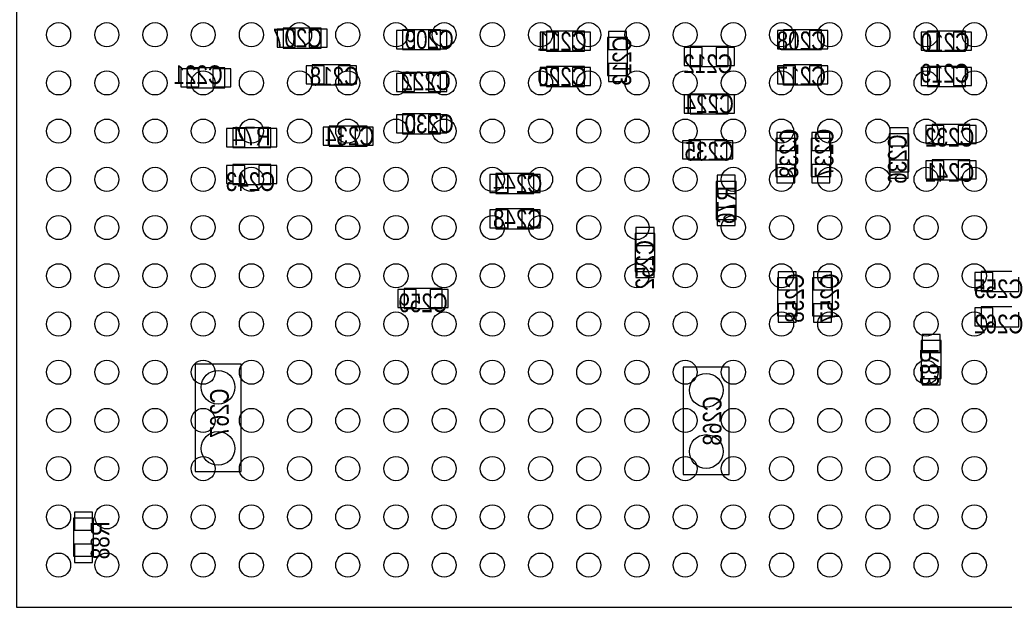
# Model space of a CAD drawing. Extents: x -75.3 to 6.7, y 91.5 to 147.4.
# Tile 7 of 11: x -38.4 to -22, y 110.9 to 120.7. Entities that reach past the tile are written whole.
import ezdxf
from ezdxf.enums import TextEntityAlignment as Align

# ---------------------------------------------------------------- set-up
doc = ezdxf.new("R2010")
doc.units = 0
for name, color, linetype in [('PG_ASSEMBLY_BOTTOM', 2, 'CONTINUOUS'), ('PG_ASSEMBLY_TOP', 3, 'CONTINUOUS'), ('PIN_BOTTOM', 5, 'CONTINUOUS'), ('PIN_TOP', 4, 'CONTINUOUS'), ('RD_ASSEMBLY_BOTTOM', 6, 'CONTINUOUS')]:
    doc.layers.add(name, color=color, linetype=linetype)

msp = doc.modelspace()

# ---------------------------------------------------------------- linework, layer by layer
at = {"layer": 'PG_ASSEMBLY_BOTTOM'}
for points in [[(-33.99536, 120.2055), (-33.36544, 120.2055), (-33.36544, 120.5357), (-33.99536, 120.5357)], [(-31.38424, 120.5103), (-32.01416, 120.5103), (-32.01416, 120.1801), (-31.38424, 120.1801)], [(-29.62656, 120.1547), (-28.99664, 120.1547), (-28.99664, 120.4849), (-29.62656, 120.4849)], [(-25.05964, 120.5103), (-25.68956, 120.5103), (-25.68956, 120.1801), (-25.05964, 120.1801)], [(-22.67204, 120.4849), (-23.30196, 120.4849), (-23.30196, 120.1547), (-22.67204, 120.1547)], [(-28.2829, 119.75084), (-28.2829, 120.38076), (-28.6131, 120.38076), (-28.6131, 119.75084)], [(-26.60904, 120.2309), (-27.23896, 120.2309), (-27.23896, 119.9007), (-26.60904, 119.9007)], [(-34.96564, 119.8753), (-35.59556, 119.8753), (-35.59556, 119.5451), (-34.96564, 119.5451)], [(-32.88284, 119.9261), (-33.51276, 119.9261), (-33.51276, 119.5959), (-32.88284, 119.5959)], [(-29.62656, 119.5705), (-28.99664, 119.5705), (-28.99664, 119.9007), (-29.62656, 119.9007)], [(-25.05964, 119.9261), (-25.68956, 119.9261), (-25.68956, 119.5959), (-25.05964, 119.5959)], [(-23.30196, 119.5705), (-22.67204, 119.5705), (-22.67204, 119.9007), (-23.30196, 119.9007)], [(-31.38424, 119.7991), (-32.01416, 119.7991), (-32.01416, 119.4689), (-31.38424, 119.4689)], [(-27.23896, 119.1133), (-26.60904, 119.1133), (-26.60904, 119.4435), (-27.23896, 119.4435)], [(-31.38424, 119.1133), (-32.01416, 119.1133), (-32.01416, 118.7831), (-31.38424, 118.7831)], [(-34.83356, 118.5545), (-34.20364, 118.5545), (-34.20364, 118.8847), (-34.83356, 118.8847)], [(-32.60344, 118.9101), (-33.23336, 118.9101), (-33.23336, 118.5799), (-32.60344, 118.5799)], [(-22.59584, 118.9355), (-23.22576, 118.9355), (-23.22576, 118.6053), (-22.59584, 118.6053)], [(-27.26436, 118.3513), (-26.63444, 118.3513), (-26.63444, 118.6815), (-27.26436, 118.6815)], [(-25.4889, 118.07444), (-25.4889, 118.70436), (-25.8191, 118.70436), (-25.8191, 118.07444)], [(-24.9047, 118.07444), (-24.9047, 118.70436), (-25.2349, 118.70436), (-25.2349, 118.07444)], [(-23.9395, 118.78056), (-23.9395, 118.15064), (-23.6093, 118.15064), (-23.6093, 118.78056)], [(-22.59584, 118.3513), (-23.22576, 118.3513), (-23.22576, 118.0211), (-22.59584, 118.0211)], [(-34.20364, 118.2751), (-34.83356, 118.2751), (-34.83356, 117.9449), (-34.20364, 117.9449)], [(-30.46476, 117.7925), (-29.83484, 117.7925), (-29.83484, 118.1227), (-30.46476, 118.1227)], [(-26.8097, 117.99316), (-26.8097, 117.36324), (-26.4795, 117.36324), (-26.4795, 117.99316)], [(-30.46476, 117.2083), (-29.83484, 117.2083), (-29.83484, 117.5385), (-30.46476, 117.5385)], [(-28.1559, 117.12956), (-28.1559, 116.49964), (-27.8257, 116.49964), (-27.8257, 117.12956)], [(-25.7937, 116.39296), (-25.7937, 115.76304), (-25.4635, 115.76304), (-25.4635, 116.39296)], [(-25.2095, 116.39296), (-25.2095, 115.76304), (-24.8793, 115.76304), (-24.8793, 116.39296)], [(-21.78304, 116.4971), (-22.41296, 116.4971), (-22.41296, 116.1669), (-21.78304, 116.1669)], [(-31.98876, 115.8875), (-31.35884, 115.8875), (-31.35884, 116.2177), (-31.98876, 116.2177)], [(-21.78304, 115.9129), (-22.41296, 115.9129), (-22.41296, 115.5827), (-21.78304, 115.5827)], [(-23.4061, 115.35156), (-23.4061, 114.72164), (-23.0759, 114.72164), (-23.0759, 115.35156)], [(-35.4584, 114.9604), (-35.4584, 113.1824), (-34.6964, 113.1824), (-34.6964, 114.9604)], [(-26.5938, 113.1316), (-26.5938, 114.9096), (-27.3558, 114.9096), (-27.3558, 113.1316)], [(-37.1475, 111.77524), (-37.1475, 112.40516), (-37.4777, 112.40516), (-37.4777, 111.77524)]]:
    msp.add_lwpolyline(points, close=True, dxfattribs=at)
at = {"layer": 'PG_ASSEMBLY_TOP'}
msp.add_lwpolyline([(-38.424104, 133.928104), (-38.424104, 110.927896), (-15.423896, 110.927896), (-15.423896, 133.928104)], close=True, dxfattribs=at)
at = {"layer": 'PIN_BOTTOM'}
for points in [[(-34.097341, 120.520587), (-34.097341, 120.220613), (-33.797367, 120.220613), (-33.797367, 120.520587)], [(-33.563433, 120.520587), (-33.563433, 120.220613), (-33.263459, 120.220613), (-33.263459, 120.520587)], [(-31.81604, 120.195086), (-31.81604, 120.49506), (-32.116014, 120.49506), (-32.116014, 120.195086)], [(-31.282132, 120.195086), (-31.282132, 120.49506), (-31.582106, 120.49506), (-31.582106, 120.195086)], [(-29.728541, 120.469787), (-29.728541, 120.169813), (-29.428567, 120.169813), (-29.428567, 120.469787)], [(-29.194633, 120.469787), (-29.194633, 120.169813), (-28.894659, 120.169813), (-28.894659, 120.469787)], [(-28.597987, 120.182767), (-28.298013, 120.182767), (-28.298013, 120.482741), (-28.597987, 120.482741)], [(-25.49144, 120.195086), (-25.49144, 120.49506), (-25.791414, 120.49506), (-25.791414, 120.195086)], [(-24.957532, 120.195086), (-24.957532, 120.49506), (-25.257506, 120.49506), (-25.257506, 120.195086)], [(-23.10384, 120.169686), (-23.10384, 120.46966), (-23.403814, 120.46966), (-23.403814, 120.169686)], [(-22.569932, 120.169686), (-22.569932, 120.46966), (-22.869906, 120.46966), (-22.869906, 120.169686)], [(-27.04084, 119.915686), (-27.04084, 120.21566), (-27.340814, 120.21566), (-27.340814, 119.915686)], [(-26.506932, 119.915686), (-26.506932, 120.21566), (-26.806906, 120.21566), (-26.806906, 119.915686)], [(-35.39744, 119.560086), (-35.39744, 119.86006), (-35.697414, 119.86006), (-35.697414, 119.560086)], [(-34.863532, 119.560086), (-34.863532, 119.86006), (-35.163506, 119.86006), (-35.163506, 119.560086)], [(-33.31464, 119.610886), (-33.31464, 119.91086), (-33.614614, 119.91086), (-33.614614, 119.610886)], [(-32.780732, 119.610886), (-32.780732, 119.91086), (-33.080706, 119.91086), (-33.080706, 119.610886)], [(-29.728541, 119.885587), (-29.728541, 119.585613), (-29.428567, 119.585613), (-29.428567, 119.885587)], [(-29.194633, 119.885587), (-29.194633, 119.585613), (-28.894659, 119.585613), (-28.894659, 119.885587)], [(-28.597987, 119.648859), (-28.298013, 119.648859), (-28.298013, 119.948833), (-28.597987, 119.948833)], [(-25.49144, 119.610886), (-25.49144, 119.91086), (-25.791414, 119.91086), (-25.791414, 119.610886)], [(-24.957532, 119.610886), (-24.957532, 119.91086), (-25.257506, 119.91086), (-25.257506, 119.610886)], [(-23.403941, 119.885587), (-23.403941, 119.585613), (-23.103967, 119.585613), (-23.103967, 119.885587)], [(-22.870033, 119.885587), (-22.870033, 119.585613), (-22.570059, 119.585613), (-22.570059, 119.885587)], [(-31.81604, 119.483886), (-31.81604, 119.78386), (-32.116014, 119.78386), (-32.116014, 119.483886)], [(-31.282132, 119.483886), (-31.282132, 119.78386), (-31.582106, 119.78386), (-31.582106, 119.483886)], [(-27.340941, 119.428387), (-27.340941, 119.128413), (-27.040967, 119.128413), (-27.040967, 119.428387)], [(-26.807033, 119.428387), (-26.807033, 119.128413), (-26.507059, 119.128413), (-26.507059, 119.428387)], [(-31.81604, 118.798086), (-31.81604, 119.09806), (-32.116014, 119.09806), (-32.116014, 118.798086)], [(-31.282132, 118.798086), (-31.282132, 119.09806), (-31.582106, 119.09806), (-31.582106, 118.798086)], [(-34.935541, 118.869587), (-34.935541, 118.569613), (-34.635567, 118.569613), (-34.635567, 118.869587)], [(-34.401633, 118.869587), (-34.401633, 118.569613), (-34.101659, 118.569613), (-34.101659, 118.869587)], [(-33.03524, 118.594886), (-33.03524, 118.89486), (-33.335214, 118.89486), (-33.335214, 118.594886)], [(-32.501332, 118.594886), (-32.501332, 118.89486), (-32.801306, 118.89486), (-32.801306, 118.594886)], [(-23.624413, 118.882541), (-23.924387, 118.882541), (-23.924387, 118.582567), (-23.624413, 118.582567)], [(-23.02764, 118.620286), (-23.02764, 118.92026), (-23.327614, 118.92026), (-23.327614, 118.620286)], [(-22.493732, 118.620286), (-22.493732, 118.92026), (-22.793706, 118.92026), (-22.793706, 118.620286)], [(-27.366341, 118.666387), (-27.366341, 118.366413), (-27.066367, 118.366413), (-27.066367, 118.666387)], [(-26.832433, 118.666387), (-26.832433, 118.366413), (-26.532459, 118.366413), (-26.532459, 118.666387)], [(-25.803987, 118.506367), (-25.504013, 118.506367), (-25.504013, 118.806341), (-25.803987, 118.806341)], [(-25.219787, 118.506367), (-24.919813, 118.506367), (-24.919813, 118.806341), (-25.219787, 118.806341)], [(-23.624413, 118.348633), (-23.924387, 118.348633), (-23.924387, 118.048659), (-23.624413, 118.048659)], [(-23.02764, 118.036086), (-23.02764, 118.33606), (-23.327614, 118.33606), (-23.327614, 118.036086)], [(-22.493732, 118.036086), (-22.493732, 118.33606), (-22.793706, 118.33606), (-22.793706, 118.036086)], [(-34.63544, 117.959886), (-34.63544, 118.25986), (-34.935414, 118.25986), (-34.935414, 117.959886)], [(-34.101532, 117.959886), (-34.101532, 118.25986), (-34.401506, 118.25986), (-34.401506, 117.959886)], [(-25.803987, 117.972459), (-25.504013, 117.972459), (-25.504013, 118.272433), (-25.803987, 118.272433)], [(-25.219787, 117.972459), (-24.919813, 117.972459), (-24.919813, 118.272433), (-25.219787, 118.272433)], [(-30.566741, 118.107587), (-30.566741, 117.807613), (-30.266767, 117.807613), (-30.266767, 118.107587)], [(-30.032833, 118.107587), (-30.032833, 117.807613), (-29.732859, 117.807613), (-29.732859, 118.107587)], [(-26.494613, 118.095141), (-26.794587, 118.095141), (-26.794587, 117.795167), (-26.494613, 117.795167)], [(-30.566741, 117.523387), (-30.566741, 117.223413), (-30.266767, 117.223413), (-30.266767, 117.523387)], [(-30.032833, 117.523387), (-30.032833, 117.223413), (-29.732859, 117.223413), (-29.732859, 117.523387)], [(-26.494613, 117.561233), (-26.794587, 117.561233), (-26.794587, 117.261259), (-26.494613, 117.261259)], [(-27.840813, 117.231541), (-28.140787, 117.231541), (-28.140787, 116.931567), (-27.840813, 116.931567)], [(-27.840813, 116.697633), (-28.140787, 116.697633), (-28.140787, 116.397659), (-27.840813, 116.397659)], [(-25.478613, 116.494941), (-25.778587, 116.494941), (-25.778587, 116.194967), (-25.478613, 116.194967)], [(-24.894413, 116.494941), (-25.194387, 116.494941), (-25.194387, 116.194967), (-24.894413, 116.194967)], [(-22.21484, 116.181886), (-22.21484, 116.48186), (-22.514814, 116.48186), (-22.514814, 116.181886)], [(-32.090741, 116.202587), (-32.090741, 115.902613), (-31.790767, 115.902613), (-31.790767, 116.202587)], [(-31.556833, 116.202587), (-31.556833, 115.902613), (-31.256859, 115.902613), (-31.256859, 116.202587)], [(-25.478613, 115.961033), (-25.778587, 115.961033), (-25.778587, 115.661059), (-25.478613, 115.661059)], [(-24.894413, 115.961033), (-25.194387, 115.961033), (-25.194387, 115.661059), (-24.894413, 115.661059)], [(-22.21484, 115.597686), (-22.21484, 115.89766), (-22.514814, 115.89766), (-22.514814, 115.597686)], [(-23.091013, 115.453541), (-23.390987, 115.453541), (-23.390987, 115.153567), (-23.091013, 115.153567)], [(-23.091013, 114.919633), (-23.390987, 114.919633), (-23.390987, 114.619659), (-23.091013, 114.619659)], [(-37.462587, 112.207167), (-37.162613, 112.207167), (-37.162613, 112.507141), (-37.462587, 112.507141)], [(-37.462587, 111.673259), (-37.162613, 111.673259), (-37.162613, 111.973233), (-37.462587, 111.973233)]]:
    msp.add_lwpolyline(points, close=True, dxfattribs=at)
for centre in [(-35.0774, 114.5794), (-26.9748, 114.5286), (-35.0774, 113.5634), (-26.9748, 113.5126)]:
    msp.add_circle(centre, 0.2794, dxfattribs=at)
at = {"layer": 'PIN_TOP'}
for centre in [(-37.72408, 120.428004), (-36.92398, 120.428004), (-36.12388, 120.428004), (-35.324034, 120.428004), (-34.523934, 120.428004), (-33.724088, 120.428004), (-32.923988, 120.428004), (-32.123888, 120.428004), (-31.324042, 120.428004), (-30.523942, 120.428004), (-29.724096, 120.428004), (-28.923996, 120.428004), (-28.123896, 120.428004), (-27.32405, 120.428004), (-26.52395, 120.428004), (-25.724104, 120.428004), (-24.924004, 120.428004), (-24.123904, 120.428004), (-23.324058, 120.428004), (-22.523958, 120.428004), (-37.72408, 119.627904), (-36.92398, 119.627904), (-36.12388, 119.627904), (-35.324034, 119.627904), (-34.523934, 119.627904), (-33.724088, 119.627904), (-32.923988, 119.627904), (-32.123888, 119.627904), (-31.324042, 119.627904), (-30.523942, 119.627904), (-29.724096, 119.627904), (-28.923996, 119.627904), (-28.123896, 119.627904), (-27.32405, 119.627904), (-26.52395, 119.627904), (-25.724104, 119.627904), (-24.924004, 119.627904), (-24.123904, 119.627904), (-23.324058, 119.627904), (-22.523958, 119.627904), (-37.72408, 118.828058), (-36.92398, 118.828058), (-36.12388, 118.828058), (-35.324034, 118.828058), (-34.523934, 118.828058), (-33.724088, 118.828058), (-32.923988, 118.828058), (-32.123888, 118.828058), (-31.324042, 118.828058), (-30.523942, 118.828058), (-29.724096, 118.828058), (-28.923996, 118.828058), (-28.123896, 118.828058), (-27.32405, 118.828058), (-26.52395, 118.828058), (-25.724104, 118.828058), (-24.924004, 118.828058), (-24.123904, 118.828058), (-23.324058, 118.828058), (-22.523958, 118.828058), (-37.72408, 118.027958), (-36.92398, 118.027958), (-36.12388, 118.027958), (-35.324034, 118.027958), (-34.523934, 118.027958), (-33.724088, 118.027958), (-32.923988, 118.027958), (-32.123888, 118.027958), (-31.324042, 118.027958), (-30.523942, 118.027958), (-29.724096, 118.027958), (-28.923996, 118.027958), (-28.123896, 118.027958), (-27.32405, 118.027958), (-26.52395, 118.027958), (-25.724104, 118.027958), (-24.924004, 118.027958), (-24.123904, 118.027958), (-23.324058, 118.027958), (-22.523958, 118.027958), (-37.72408, 117.228112), (-36.92398, 117.228112), (-36.12388, 117.228112), (-35.324034, 117.228112), (-34.523934, 117.228112), (-33.724088, 117.228112), (-32.923988, 117.228112), (-32.123888, 117.228112), (-31.324042, 117.228112), (-30.523942, 117.228112), (-29.724096, 117.228112), (-28.923996, 117.228112), (-28.123896, 117.228112), (-27.32405, 117.228112), (-26.52395, 117.228112), (-25.724104, 117.228112), (-24.924004, 117.228112), (-24.123904, 117.228112), (-23.324058, 117.228112), (-22.523958, 117.228112), (-37.72408, 116.428012), (-36.92398, 116.428012), (-36.12388, 116.428012), (-35.324034, 116.428012), (-34.523934, 116.428012), (-33.724088, 116.428012), (-32.923988, 116.428012), (-32.123888, 116.428012), (-31.324042, 116.428012), (-30.523942, 116.428012), (-29.724096, 116.428012), (-28.923996, 116.428012), (-28.123896, 116.428012), (-27.32405, 116.428012), (-26.52395, 116.428012), (-25.724104, 116.428012), (-24.924004, 116.428012), (-24.123904, 116.428012), (-23.324058, 116.428012), (-22.523958, 116.428012), (-37.72408, 115.627912), (-36.92398, 115.627912), (-36.12388, 115.627912), (-35.324034, 115.627912), (-34.523934, 115.627912), (-33.724088, 115.627912), (-32.923988, 115.627912), (-32.123888, 115.627912), (-31.324042, 115.627912), (-30.523942, 115.627912), (-29.724096, 115.627912), (-28.923996, 115.627912), (-28.123896, 115.627912), (-27.32405, 115.627912), (-26.52395, 115.627912), (-25.724104, 115.627912), (-24.924004, 115.627912), (-24.123904, 115.627912), (-23.324058, 115.627912), (-22.523958, 115.627912), (-37.72408, 114.828066), (-36.92398, 114.828066), (-36.12388, 114.828066), (-35.324034, 114.828066), (-34.523934, 114.828066), (-33.724088, 114.828066), (-32.923988, 114.828066), (-32.123888, 114.828066), (-31.324042, 114.828066), (-30.523942, 114.828066), (-29.724096, 114.828066), (-28.923996, 114.828066), (-28.123896, 114.828066), (-27.32405, 114.828066), (-26.52395, 114.828066), (-25.724104, 114.828066), (-24.924004, 114.828066), (-24.123904, 114.828066), (-23.324058, 114.828066), (-22.523958, 114.828066), (-37.72408, 114.027966), (-36.92398, 114.027966), (-36.12388, 114.027966), (-35.324034, 114.027966), (-34.523934, 114.027966), (-33.724088, 114.027966), (-32.923988, 114.027966), (-32.123888, 114.027966), (-31.324042, 114.027966), (-30.523942, 114.027966), (-29.724096, 114.027966), (-28.923996, 114.027966), (-28.123896, 114.027966), (-27.32405, 114.027966), (-26.52395, 114.027966), (-25.724104, 114.027966), (-24.924004, 114.027966), (-24.123904, 114.027966), (-23.324058, 114.027966), (-22.523958, 114.027966), (-37.72408, 113.22812), (-36.92398, 113.22812), (-36.12388, 113.22812), (-35.324034, 113.22812), (-34.523934, 113.22812), (-33.724088, 113.22812), (-32.923988, 113.22812), (-32.123888, 113.22812), (-31.324042, 113.22812), (-30.523942, 113.22812), (-29.724096, 113.22812), (-28.923996, 113.22812), (-28.123896, 113.22812), (-27.32405, 113.22812), (-26.52395, 113.22812), (-25.724104, 113.22812), (-24.924004, 113.22812), (-24.123904, 113.22812), (-23.324058, 113.22812), (-22.523958, 113.22812), (-37.72408, 112.42802), (-36.92398, 112.42802), (-36.12388, 112.42802), (-35.324034, 112.42802), (-34.523934, 112.42802), (-33.724088, 112.42802), (-32.923988, 112.42802), (-32.123888, 112.42802), (-31.324042, 112.42802), (-30.523942, 112.42802), (-29.724096, 112.42802), (-28.923996, 112.42802), (-28.123896, 112.42802), (-27.32405, 112.42802), (-26.52395, 112.42802), (-25.724104, 112.42802), (-24.924004, 112.42802), (-24.123904, 112.42802), (-23.324058, 112.42802), (-22.523958, 112.42802), (-37.72408, 111.62792), (-36.92398, 111.62792), (-36.12388, 111.62792), (-35.324034, 111.62792), (-34.523934, 111.62792), (-33.724088, 111.62792), (-32.923988, 111.62792), (-32.123888, 111.62792), (-31.324042, 111.62792), (-30.523942, 111.62792), (-29.724096, 111.62792), (-28.923996, 111.62792), (-28.123896, 111.62792), (-27.32405, 111.62792), (-26.52395, 111.62792), (-25.724104, 111.62792), (-24.924004, 111.62792), (-24.123904, 111.62792), (-23.324058, 111.62792), (-22.523958, 111.62792)]:
    msp.add_circle(centre, 0.200025, dxfattribs=at)

# ---------------------------------------------------------------- texts
at = {"layer": 'RD_ASSEMBLY_BOTTOM', "text_generation_flag": 2, "width": 0.82623}
for s, p in [('C207', (-33.7566, 120.2182)), ('C209', (-31.5722, 120.1928)), ('C211', (-29.367734, 120.163082)), ('C208', (-25.394666, 120.171718)), ('C210', (-23.007066, 120.146318)), ('C212', (-26.944066, 119.790718)), ('C221', (-35.4076, 119.6086)), ('C218', (-33.147, 119.5832)), ('C222', (-31.623, 119.507)), ('C220', (-29.367734, 119.578882)), ('C217', (-25.394666, 119.587518)), ('C219', (-23.0124, 119.634)), ('C224', (-26.924, 119.126)), ('C230', (-31.5722, 118.7958)), ('R74', (-34.5186, 118.5926)), ('C234', (-32.893, 118.5926)), ('C232', (-22.930866, 118.571518)), ('C235', (-26.924, 118.3386)), ('C241', (-22.930866, 117.987318)), ('C243', (-34.538666, 117.834918)), ('C244', (-30.104334, 117.800882)), ('C248', (-30.104334, 117.216682)), ('C255', (-22.118066, 116.056918)), ('C259', (-31.6738, 115.824)), ('C262', (-22.118066, 115.472718))]:
    msp.add_text(s, height=0.30988, dxfattribs=at).set_placement(p, align=Align.CENTER)
for s, p in [('C213', (-28.2194, 119.9896)), ('C238', (-25.446482, 118.460266)), ('C237', (-24.862282, 118.460266)), ('C236', (-23.6474, 118.364)), ('R76', (-26.4922, 117.602)), ('C252', (-27.8384, 116.6114)), ('C258', (-25.353518, 116.057934)), ('C257', (-24.769318, 116.057934)), ('R83', (-23.114, 114.9096)), ('C267', (-34.8996, 114.1476)), ('C268', (-26.7208, 114.0206)), ('R88', (-36.8808, 112.0394))]:
    msp.add_text(s, height=0.30988, rotation=90, dxfattribs=at).set_placement(p, align=Align.CENTER)

doc.saveas('drawing.dxf')
